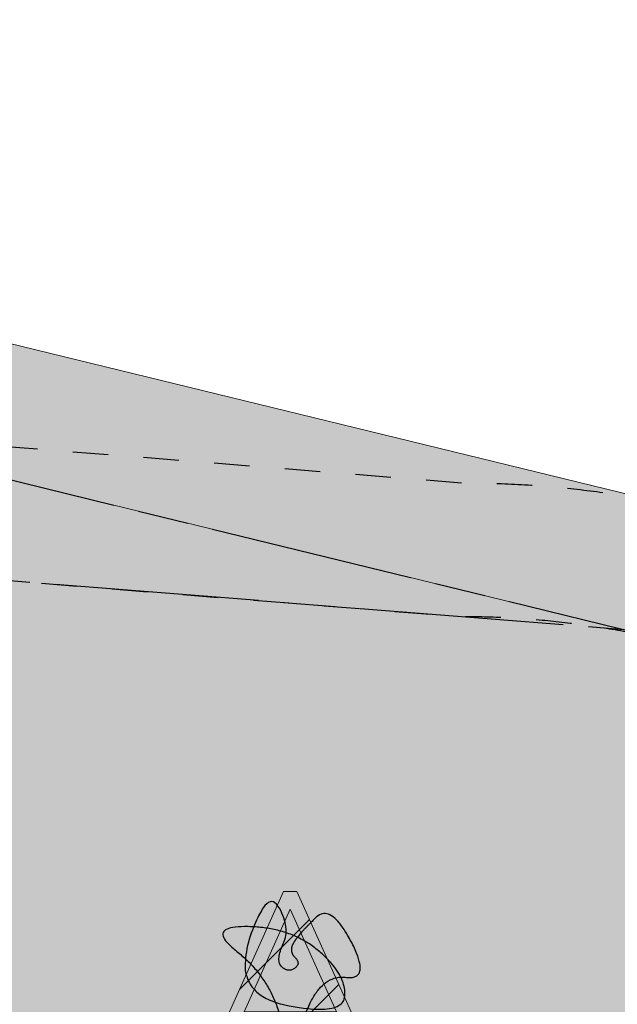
# Model space of a CAD drawing. Header units: millimetres. Extents: x -10538 to 13100, y -15694 to 32605.
# Tile 145 of 203: x 7070 to 8858, y 12491 to 15438. Entities that reach past the tile are written whole.
import ezdxf

# ---------------------------------------------------------------- set-up
doc = ezdxf.new("R2010")
doc.units = ezdxf.units.MM
doc.header["$LTSCALE"] = 100
doc.header["$PDMODE"] = 1
doc.header["$PDSIZE"] = -2
doc.linetypes.add('[LS] ISO-08 Long Dashed Short Dashed', pattern=[9.144, 6.096, -0.762, 1.524, -0.762])
doc.linetypes.add('[LS] Type-1', pattern=[2.12, 1.06, -1.06])
doc.layers.get('0').update_dxf_attribs({"lineweight": 5})
for name, color, linetype, lineweight, true_color in [('Bloembak driehoek', 4, 'Vluchtweg', 5, 0x00ffff), ('Constructie _ STAAL', 6, 'Continuous', 5, 0xff00ff), ('dakgroen', 7, 'Continuous', 25, 0x007f00)]:
    doc.layers.add(name, color=color, linetype=linetype, lineweight=lineweight, true_color=true_color)
for name, color, linetype, lineweight in [('Geen', 7, 'Continuous', 9), ('Maatlijnen', 7, 'Continuous', 9), ('none', 7, 'Continuous', 13), ('plantenbak', 7, 'Continuous', 5)]:
    doc.layers.add(name, color=color, linetype=linetype, lineweight=lineweight)
doc.styles.add('Arial', font='Arial.ttf')
doc.styles.add('Century Gothic', font='Century-Gothic_9791.ttf')
doc.linetypes.add('Vluchtweg', pattern='A,10,-5,10,-3.236566,-11.030458,["vluchtweg",Arial,S=1.762052,R=0,X=-11.030458,Y=-0.881026],-5', length=44.267024)
doc.dimstyles.new('Arch', dxfattribs={"dimtxt": 101.056134, "dimasz": 224.482422, "dimexe": 317.5, "dimexo": 158.75, "dimgap": 158.75, "dimtad": 1, "dimdec": 4, "dimtxsty": 'Century Gothic', "dimblk": 'VW_SLASH-2', "dimblk1": 'VW_SLASH-2', "dimblk2": 'VW_SLASH-2', "dimcen": 0, "dimdle": 158.75, "dimazin": 0, "dimtfac": 1, "dimtdec": 4, "dimtix": 1, "dimtmove": 0, "dimatfit": 0, "dimldrblk": 'VW_FILLEDARROW', "dimfxl": 1, "dimfrac": 2, "dimtolj": 1, "dimarcsym": 0})
pattern_1 = [(45, (0, 0), (141.42, -141.42), [])]

# ---------------------------------------------------------------- blocks, each defined once
blk = doc.blocks.new('Groep-94')
at = {"layer": 'none', "color": 7, "linetype": '[LS] Type-1', "lineweight": 25, "transparency": 33554687, "flags": 128}
for points in [[(-4611.8, -12147.8, -0.413893), (-6711.8, -10050.1), (-7211.8, 11950), (-7211.8, 11952.2, -0.414214), (-4111.8, 15052.2), (-4107.8, 15052.2), (8392.3, 14052.2, -0.413833), (11488.2, 10952.2), (11488.2, 10948.7), (9988.2, -10051.4, -0.41371), (7888.2, -12147.8)], [(-6311.8, -10040.8), (-6811.8, 11958.9, -0.41223), (-4123.4, 14652.2), (8376, 13652.3), (8391.7, 13652.2, -0.412704), (11088.2, 10962.7), (9588.3, -10036.8), (9588.2, -10050.7, -0.41371), (7888.2, -11747.8), (-4611.8, -11747.8, -0.413893), (-6311.8, -10049.6)]]:
    blk.add_lwpolyline(points, format="xyb", close=True, dxfattribs=at)
blk = doc.blocks.new('bloembak')
at = {"color": 255, "linetype": 'Continuous', "lineweight": 9, "transparency": 33554687}
blk.add_wipeout([(-20, -400), (-200, 0), (200, 0), (20, -400)], dxfattribs=at).dxf.layer = 'Bloembak driehoek'
at = {"layer": 'Bloembak driehoek', "linetype": 'Continuous', "lineweight": 5, "transparency": 33554687}
h = blk.add_hatch(dxfattribs=at)
h.set_pattern_fill('[LA] Baksteen 2mm', style=0, pattern_type=2)
h.set_pattern_definition(pattern_1)
h.paths.add_polyline_path([(-20, -400), (-200, 0), (200, 0), (20, -400)])
at = {"layer": 'Bloembak driehoek', "color": 7, "linetype": 'Continuous', "lineweight": 9, "transparency": 33554687, "flags": 128}
blk.add_lwpolyline([(-20, -400), (-200, 0), (200, 0), (20, -400)], close=True, dxfattribs=at)
at = {"color": 255, "linetype": 'Continuous', "lineweight": 9, "transparency": 33554687}
blk.add_wipeout([(0, -347), (-138.1, -40), (138.1, -40)], dxfattribs=at).dxf.layer = 'plantenbak'
at = {"layer": 'Bloembak driehoek', "linetype": 'Continuous', "lineweight": 0, "true_color": 0xd7e0d6, "transparency": 33554687}
blk.add_hatch(color=254, dxfattribs=at).paths.add_polyline_path([(0, -347), (-138.1, -40), (138.1, -40)])
at = {"layer": 'plantenbak', "linetype": 'Continuous', "lineweight": 5, "transparency": 33554687}
h = blk.add_hatch(dxfattribs=at)
h.set_pattern_fill('[LA] Baksteen 2mm', style=0, pattern_type=2)
h.set_pattern_definition(pattern_1)
h.paths.add_polyline_path([(0, -347), (-138.1, -40), (138.1, -40)])
at = {"layer": 'Bloembak driehoek', "color": 7, "linetype": 'Continuous', "lineweight": 9, "transparency": 33554687, "flags": 128}
blk.add_lwpolyline([(0, -347), (-138.1, -40), (138.1, -40)], close=True, dxfattribs=at)
at = {"layer": 'plantenbak', "linetype": 'Continuous', "lineweight": 9, "transparency": 33554687, "flags": 128}
blk.add_lwpolyline([(0, -347), (-138.1, -40), (138.1, -40)], close=True, dxfattribs=at)
at = {"layer": 'plantenbak', "color": 85, "lineweight": 25, "true_color": 0x5baa38, "transparency": 33554687}
blk.add_open_spline([(-13.3, -252.4), (-33.4, -281.3), (-122.1, -365.2), (-243.1, -133.6), (-89.9, -153.6), (-1.2, 86), (64, -145.6), (256.9, -297.3), (-1.2, -293.1), (-166.5, -153.6), (-160.4, -25.8), (175.6, -92.3), (71.4, -414), (-1.6, -293.5), (44.4, -192.4), (6, -156.7), (-33, -184.9), (6.9, -223.5), (-13.3, -252.4)], degree=2, dxfattribs=at)
blk = doc.blocks.new('Groep-98')
at = {"layer": 'Bloembak driehoek', "color": 7, "transparency": 33554687, "rotation": 180}
blk.add_blockref('bloembak', (7879.8, 12428.5), dxfattribs=at)
blk = doc.blocks.new('Groep-99')
at = {"layer": 'Bloembak driehoek', "color": 7, "transparency": 33554687}
blk.add_blockref('Groep-98', (0, 0), dxfattribs=at)
blk = doc.blocks.new('VW_SLASH-2')
at = {"color": 0, "linetype": 'ByBlock', "lineweight": -2, "transparency": 16777216}
blk.add_line((0.707, 0), (-1, 0), dxfattribs=at)
at = {"color": 0, "linetype": 'Continuous', "lineweight": 20, "transparency": 16777216, "flags": 128}
blk.add_lwpolyline([(0.5, 0.5), (-0.5, -0.5)], dxfattribs=at)
blk = doc.blocks.new('*D216')
at = {"layer": 'Defpoints', "color": 0, "transparency": 33554687}
for p in [(8670.6, 14042.8), (12440.6, 14042.8), (7679.8, 12428.5)]:
    blk.add_point(p, dxfattribs=at)
at = {"layer": 'Maatlijnen', "color": 0, "lineweight": -2, "transparency": 33554687}
blk.add_line((12440.6, 12652.9), (12440.6, 13818.3), dxfattribs=at)
at = {"layer": 'Maatlijnen', "color": 0, "lineweight": -2, "xscale": 224.482421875, "yscale": 224.482421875, "zscale": 224.482421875}
for p, rotation in [((12440.6, 14042.8), 90), ((12440.6, 12428.5), 270)]:
    blk.add_blockref('VW_SLASH-2', p, dxfattribs=dict(at, rotation=rotation))
at = {"layer": 'Maatlijnen', "color": 0, "lineweight": 9, "transparency": 33554687, "insert": (12311, 13235.6), "char_height": 151.58, "attachment_point": 5, "rotation": 90, "style": 'Century Gothic'}
blk.add_mtext('\\A1;1614', dxfattribs=at)
blk = doc.blocks.new('VW_FILLEDARROW')
at = {"color": 0, "linetype": 'Continuous', "lineweight": 5, "transparency": 16777216, "flags": 128}
blk.add_lwpolyline([(-1.414, 0.379), (0, 0), (-1.414, -0.379)], close=True, dxfattribs=at)
blk = doc.blocks.new('Groep-100')
at = {"layer": 'Geen', "color": 5, "linetype": '[LS] ISO-08 Long Dashed Short Dashed', "lineweight": 25, "true_color": 0x0000ff, "transparency": 33554687}
for p, q in [((-9230, 18035.2), (12977.2, 12611.7)), ((-9230, 15058), (12882.6, 13293.6))]:
    blk.add_line(p, q, dxfattribs=at)
blk = doc.blocks.new('Groep-101')
at = {"layer": 'Constructie _ STAAL', "color": 7, "transparency": 33554546}
blk.add_blockref('Groep-100', (0, 0), dxfattribs=at)
blk = doc.blocks.new('Groep-145')
at = {"layer": 'none', "linetype": 'Continuous', "lineweight": 0, "true_color": 0xdddddd, "transparency": 33554687}
h = blk.add_hatch(color=254, dxfattribs=at)
edge = h.paths.add_edge_path()
edge.add_line((-7088.4, 6696.1), (-7202.4, 12136.5))
edge.add_arc((-4107.8, 11952.8), 3100, 176.6032, 180)
edge.add_line((-7207.8, 11952.8), (-7306, 14070.7))
edge.add_arc((-4218, 14082.7), 3088, 85.7515, 180.2225, ccw=False)
edge.add_line((-3989.2, 17162.2), (9198.2, 13942))
edge.add_line((9198.2, 13942), (9310.3, 13902.3))
edge.add_line((9310.3, 13902.3), (9198.2, 13942))
edge.add_line((9198.2, 13942), (9422.5, 13862.6))
edge.add_line((9422.5, 13862.6), (9651, 13769.3))
edge.add_line((9651, 13769.3), (9939.6, 13627.7))
edge.add_line((9939.6, 13627.7), (10228.6, 13436.1))
edge.add_line((10228.6, 13436.1), (10529.9, 13173.8))
edge.add_line((10529.9, 13173.8), (10715.7, 12983.9))
edge.add_line((10715.7, 12983.9), (10887.2, 12762.1))
edge.add_line((10887.2, 12762.1), (11042.3, 12526.4))
edge.add_line((11042.3, 12526.4), (11174.5, 12286.8))
edge.add_line((11174.5, 12286.8), (11247.6, 12130.8))
edge.add_line((11247.6, 12130.8), (11371.9, 11732.2))
edge.add_line((11371.9, 11732.2), (11410.3, 11579.7))
edge.add_line((11410.3, 11579.7), (11468.8, 11207.9))
edge.add_line((11468.8, 11207.9), (11470.4, 10877.7))
edge.add_line((11470.4, 10877.7), (11471.8, 10663.9))
edge.add_line((11471.8, 10663.9), (10759.3, 688))
edge.add_line((10759.3, 688), (10035.9, 10332.2))
edge.add_arc((7935.9, 10328.5), 2100, 0.1034, 90)
edge.add_line((7935.9, 12428.5), (-4564.1, 12428.5))
edge.add_arc((-4564.1, 10328.5), 2100, 90, 179.8084)
edge.add_line((-6664.1, 10335.5), (-6669.1, 10299.1))
edge.add_line((-6669.1, 10299.1), (-6679.6, 10265.3))
edge.add_line((-6679.6, 10265.3), (-6722.2, 9918.5))
edge.add_line((-6722.2, 9918.5), (-7088.4, 6696.1))
at = {"layer": 'none', "linetype": 'Continuous', "lineweight": 0, "true_color": 0xc4dcc4, "transparency": 33554526}
h = blk.add_hatch(color=254, dxfattribs=at)
edge = h.paths.add_edge_path()
edge.add_arc((-4315.9, 14166.3), 2613.9, 83.6089, 181.0451, ccw=False)
edge.add_line((-4024.9, 16764), (9142, 13548.4))
edge.add_line((9142, 13548.4), (9244.7, 13512))
edge.add_line((9244.7, 13512), (9142, 13548.4))
edge.add_line((9142, 13548.4), (9347.3, 13475.7))
edge.add_line((9347.3, 13475.7), (9565.1, 13386.8))
edge.add_line((9565.1, 13386.8), (9836, 13253.9))
edge.add_line((9836, 13253.9), (10103.2, 13076.7))
edge.add_line((10103.2, 13076.7), (10317.3, 12890.3))
edge.add_line((10317.3, 12890.3), (10519.8, 12645.5))
edge.add_line((10519.8, 12645.5), (10666.5, 12422.6))
edge.add_line((10666.5, 12422.6), (10791.7, 12195.6))
edge.add_line((10791.7, 12195.6), (10856.2, 12057.9))
edge.add_line((10856.2, 12057.9), (10974.8, 11677.6))
edge.add_line((10974.8, 11677.6), (11009.6, 11539.4))
edge.add_line((11009.6, 11539.4), (11064.4, 11191.4))
edge.add_line((11064.4, 11191.4), (11065.9, 10876.2))
edge.add_line((11065.9, 10876.2), (11067.3, 10670))
edge.add_line((11067.3, 10670), (10549.9, 3426.6))
edge.add_line((10549.9, 3426.6), (10047.4, 10126.2))
edge.add_arc((7916.6, 10291.3), 2137.2, 355.5702, 449.5881)
edge.add_line((7932, 12428.5), (-4392.9, 12428.5))
edge.add_arc((-4556.6, 10322.3), 2112.6, 85.5549, 179.6413)
edge.add_line((-6669.1, 10335.5), (-6692.2, 10137.9))
edge.add_line((-6692.2, 10137.9), (-6704.7, 10107.4))
edge.add_line((-6704.7, 10107.4), (-6741.1, 9811.6))
edge.add_line((-6741.1, 9811.6), (-6929.4, 14118.6))
at = {"layer": 'none', "color": 7, "linetype": 'Continuous', "lineweight": 9, "transparency": 33554687, "flags": 128}
for points in [[(-3989.2, 17162.2), (9198.2, 13942), (9310.3, 13902.3), (9198.2, 13942), (9422.5, 13862.6), (9651, 13769.3), (9939.6, 13627.7), (10228.6, 13436.1), (10529.9, 13173.8), (10715.7, 12983.9), (10887.2, 12762.1), (11042.3, 12526.4), (11174.5, 12286.8), (11247.6, 12130.8), (11371.9, 11732.2), (11410.3, 11579.7), (11468.8, 11207.9), (11470.4, 10877.7), (11471.8, 10663.9), (10759.3, 688), (10035.9, 10332.2, 0.413685), (7935.9, 12428.5), (-4564.1, 12428.5, 0.413234)], [(-4024.9, 16764), (9142, 13548.4), (9244.7, 13512), (9142, 13548.4), (9347.3, 13475.7), (9565.1, 13386.8), (9836, 13253.9), (10103.2, 13076.7), (10317.3, 12890.3), (10519.8, 12645.5), (10666.5, 12422.6), (10791.7, 12195.6), (10856.2, 12057.9), (10974.8, 11677.6), (11009.6, 11539.4), (11064.4, 11191.4), (11065.9, 10876.2), (11067.3, 10670), (10549.9, 3426.6), (10047.4, 10126.2, 0.434905), (7932, 12428.5), (-4392.9, 12428.5, 0.435261)]]:
    blk.add_lwpolyline(points, format="xyb", dxfattribs=at)
at = {"layer": 'Geen', "color": 7, "transparency": 33554687}
blk.add_blockref('Groep-94', (0, 0), dxfattribs=at)
at = {"layer": 'Bloembak driehoek', "color": 7, "transparency": 33554687}
blk.add_blockref('Groep-99', (0, 0), dxfattribs=at)
at = {"layer": 'dakgroen', "linetype": 'Continuous', "lineweight": 25, "true_color": 0x007f00, "transparency": 33554526}
h = blk.add_hatch(dxfattribs=at)
h.set_pattern_fill('Plus', color=96, style=0, pattern_type=2)
h.set_pattern_definition([(0, (-37.5, 0), (0, 300), [75, -225]), (90, (0, -37.5), (-300, 2e-14), [75, -225])])
edge = h.paths.add_edge_path()
edge.add_line((9142, 13548.4), (-4024.9, 16764))
edge.add_arc((-4315.9, 14166.3), 2613.9, 83.6089, 181.0451)
edge.add_line((-6929.4, 14118.6), (-6741.1, 9811.6))
edge.add_line((-6741.1, 9811.6), (-6704.7, 10107.4))
edge.add_line((-6704.7, 10107.4), (-6692.2, 10137.9))
edge.add_line((-6692.2, 10137.9), (-6669.1, 10335.5))
edge.add_arc((-4556.6, 10322.3), 2112.6, 85.5549, 179.6413, ccw=False)
edge.add_line((-4392.9, 12428.5), (7932, 12428.5))
edge.add_arc((7916.6, 10291.3), 2137.2, -4.4298, 89.5881, ccw=False)
edge.add_line((10047.4, 10126.2), (10549.9, 3426.6))
edge.add_line((10549.9, 3426.6), (11067.3, 10670))
edge.add_line((11067.3, 10670), (11065.9, 10876.2))
edge.add_line((11065.9, 10876.2), (11064.4, 11191.4))
edge.add_line((11064.4, 11191.4), (11009.6, 11539.4))
edge.add_line((11009.6, 11539.4), (10974.8, 11677.6))
edge.add_line((10974.8, 11677.6), (10856.2, 12057.9))
edge.add_line((10856.2, 12057.9), (10791.7, 12195.6))
edge.add_line((10791.7, 12195.6), (10666.5, 12422.6))
edge.add_line((10666.5, 12422.6), (10519.8, 12645.5))
edge.add_line((10519.8, 12645.5), (10317.3, 12890.3))
edge.add_line((10317.3, 12890.3), (10103.2, 13076.7))
edge.add_line((10103.2, 13076.7), (9836, 13253.9))
edge.add_line((9836, 13253.9), (9565.1, 13386.8))
edge.add_line((9565.1, 13386.8), (9347.3, 13475.7))
edge.add_line((9347.3, 13475.7), (9142, 13548.4))
h.paths.add_polyline_path([(-5277, 14361.8), (2723, 14361.8), (2723, 12461.8), (-5277, 12461.8)])
at = {"layer": 'dakgroen', "linetype": 'Continuous', "lineweight": 5, "transparency": 33554687, "flags": 128}
blk.add_lwpolyline([(-4392.9, 12428.5), (7932, 12428.5, -0.434905), (10047.4, 10126.2), (10549.9, 3426.6), (11067.3, 10670), (11065.9, 10876.2), (11064.4, 11191.4), (11009.6, 11539.4), (10974.8, 11677.6), (10856.2, 12057.9), (10791.7, 12195.6), (10666.5, 12422.6), (10519.8, 12645.5), (10317.3, 12890.3), (10103.2, 13076.7), (9836, 13253.9), (9565.1, 13386.8), (9347.3, 13475.7), (9142, 13548.4), (-4024.9, 16764, 0.452759)], format="xyb", dxfattribs=at)
at = {"layer": 'Constructie _ STAAL', "color": 7, "transparency": 33554546}
blk.add_blockref('Groep-101', (0, 0), dxfattribs=at)
at = {"layer": 'Maatlijnen', "color": 5, "lineweight": 9, "true_color": 0x0000ff, "transparency": 33554687}
dim = blk.add_linear_dim(base=(12440.6, 14042.8), p1=(7679.8, 12428.5), p2=(8670.6, 14042.8), angle=270, dimstyle='Arch', override={"dimtxt": 151.584201, "dimgap": 50, "dimdec": 0, "dimpost": '<>', "dimtxsty": 'Century Gothic', "dimse1": 1, "dimse2": 1, "dimtmove": 2}, dxfattribs=at)
dim.commit()
dim.dimension.update_dxf_attribs({"geometry": '*D216', "text_midpoint": (12311, 13235.6)})

msp = doc.modelspace()

# ---------------------------------------------------------------- block references
at = {"layer": 'none', "color": 7}
msp.add_blockref('Groep-145', (0, 0), dxfattribs=at)

doc.saveas('drawing.dxf')
